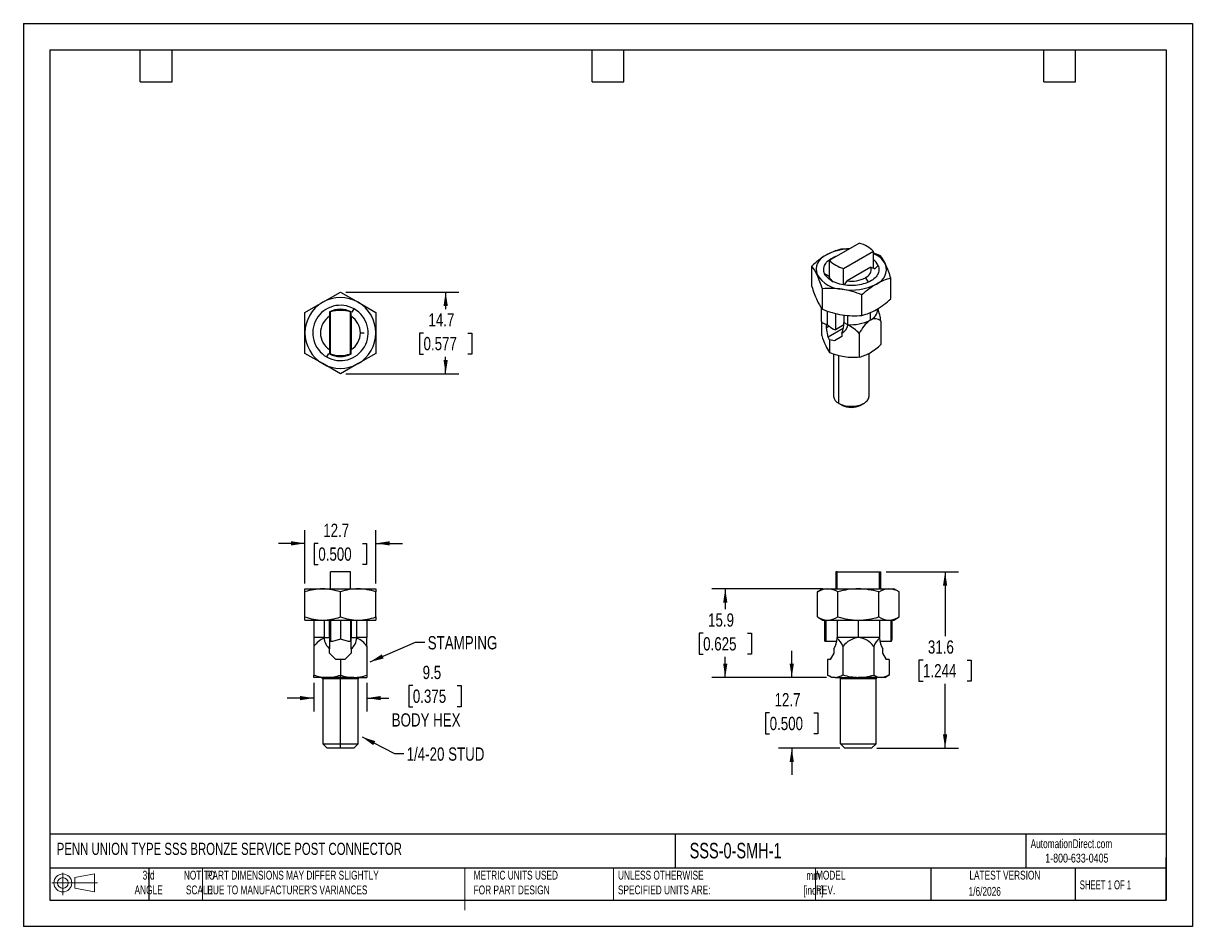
# Model space of a CAD drawing. Header units: millimetres. Extents: x 0 to 210, y 0 to 162.
import ezdxf

# ---------------------------------------------------------------- set-up
doc = ezdxf.new("R2010")
doc.units = ezdxf.units.MM
doc.header["$LTSCALE"] = 0.75
doc.linetypes.add('CENTERX2', pattern=[20.32, 12.7, -2.54, 2.54, -2.54])
doc.layers.add('DIMENSIONS', color=140, linetype='Continuous', lineweight=25)
doc.layers.add('TEXT', color=140, linetype='Continuous', lineweight=25)
doc.layers.add('SLD-DEFPOINTS', color=7, linetype='Continuous')
doc.styles.add('SLDTEXTSTYLE0', font='TXT', dxfattribs={"width": 0.7})
doc.styles.add('SLDTEXTSTYLE1', font='TXT', dxfattribs={"width": 0.65})
doc.styles.add('SLDTEXTSTYLE2', font='TXT', dxfattribs={"width": 0.75})
doc.dimstyles.new('SLDDIMSTYLE0', dxfattribs={"dimtxt": 2.38125, "dimasz": 2.4765, "dimexe": 0, "dimexo": 0.0625, "dimgap": 0.595313, "dimtad": 0, "dimtih": 1, "dimtoh": 1, "dimdec": 1, "dimrnd": 1e-09, "dimzin": 12, "dimdsep": 46, "dimtxsty": 'SLDTEXTSTYLE2', "dimsah": 1, "dimcen": 0.09, "dimadec": 0, "dimazin": 3, "dimtfac": 1, "dimtdec": 1, "dimtmove": 0, "dimatfit": 0, "dimfxl": 0, "dimfrac": 2, "dimtolj": 1, "dimtzin": 12, "dimarcsym": 0})
doc.dimstyles.new('SLDDIMSTYLE1', dxfattribs={"dimtxt": 0.18, "dimasz": 2.4765, "dimexe": 0, "dimexo": 0.0625, "dimgap": 0, "dimtad": 0, "dimtih": 1, "dimtoh": 1, "dimdec": 0, "dimrnd": 1e-09, "dimzin": 0, "dimdsep": 46, "dimtxsty": 'Standard', "dimsah": 1, "dimcen": 0.09, "dimadec": 0, "dimazin": 0, "dimtfac": 2.4765, "dimtdec": 0, "dimtofl": 0, "dimtmove": 0, "dimatfit": 3, "dimfxl": 0, "dimfrac": 2, "dimtolj": 1, "dimtzin": 0, "dimarcsym": 0})
doc.dimstyles.new('SLDDIMSTYLE2', dxfattribs={"dimtxt": 2.38125, "dimasz": 2.4765, "dimexe": 0, "dimexo": 0.0625, "dimgap": 0.595313, "dimtad": 0, "dimtih": 1, "dimtoh": 1, "dimdec": 1, "dimrnd": 1e-09, "dimzin": 12, "dimdsep": 46, "dimtxsty": 'SLDTEXTSTYLE2', "dimsah": 1, "dimcen": 0.09, "dimadec": 0, "dimazin": 3, "dimtfac": 1, "dimtdec": 1, "dimtofl": 0, "dimtmove": 0, "dimatfit": 3, "dimfxl": 0, "dimfrac": 2, "dimtolj": 1, "dimtzin": 12, "dimarcsym": 0})

# ---------------------------------------------------------------- blocks, each defined once
blk = doc.blocks.new('Block11')
at = {"color": 7, "linetype": 'Continuous', "lineweight": 18}
for p, q in [((0, 2.16), (8.16, 2.16)), ((1.94, 3.98), (1.94, 0)), ((4.11, 3.13), (7.63, 3.77)), ((4.11, 1.2), (4.11, 3.13)), ((7.63, 3.77), (7.63, 0.55)), ((4.11, 1.2), (7.63, 0.55))]:
    blk.add_line(p, q, dxfattribs=at)
for radius in [1.61, 0.964]:
    blk.add_circle((1.94, 2.16), radius, dxfattribs=at)
blk = doc.blocks.new('Block12')
at = {"layer": 'SLD-DEFPOINTS'}
blk.add_blockref('Block11', (0, 0), dxfattribs=at)
blk = doc.blocks.new('_D')
at = {"layer": 'DIMENSIONS'}
for p, q in [((52.06, 43.73), (52.06, 38.59)), ((61.58, 43.73), (61.58, 38.59)), ((69.8, 43.21), (69.08, 43.21)), ((69.08, 43.21), (69.08, 39.43)), ((77.72, 43.21), (78.45, 43.21)), ((78.45, 43.21), (78.45, 39.43)), ((52.06, 40.97), (47.29, 40.97)), ((61.58, 40.97), (65.52, 40.97)), ((69.08, 39.43), (69.8, 39.43)), ((78.45, 39.43), (77.72, 39.43))]:
    blk.add_line(p, q, dxfattribs=at)
for points in [[(52.06, 40.97), (49.58, 41.35), (49.58, 40.59)], [(61.58, 40.97), (64.06, 40.59), (64.06, 41.35)]]:
    blk.add_solid(points, dxfattribs=at)
at = {"layer": 'DIMENSIONS', "char_height": 2.381, "attachment_point": 1, "style": 'SLDTEXTSTYLE2'}
for s, insert in [('9.5', (71.56, 46.76)), ('0.375', (69.8, 42.5)), ('BODY HEX', (66.01, 38.24))]:
    blk.add_mtext(s, dxfattribs=dict(at, insert=insert))
blk = doc.blocks.new('_D_1')
at = {"layer": 'DIMENSIONS'}
for p, q in [((50.47, 61.51), (50.47, 71.09)), ((63.17, 61.51), (63.17, 71.09)), ((50.47, 68.71), (45.71, 68.71)), ((52.86, 68.69), (52.13, 68.69)), ((52.13, 68.69), (52.13, 64.91)), ((60.78, 68.69), (61.5, 68.69)), ((61.5, 68.69), (61.5, 64.91)), ((63.17, 68.71), (67.93, 68.71)), ((52.13, 64.91), (52.86, 64.91)), ((61.5, 64.91), (60.78, 64.91))]:
    blk.add_line(p, q, dxfattribs=at)
for points in [[(50.47, 68.71), (47.99, 69.09), (47.99, 68.33)], [(63.17, 68.71), (65.65, 68.33), (65.65, 69.09)]]:
    blk.add_solid(points, dxfattribs=at)
at = {"layer": 'DIMENSIONS', "char_height": 2.381, "attachment_point": 1, "style": 'SLDTEXTSTYLE2'}
for s, insert in [('12.7', (53.74, 72.24)), ('0.500', (52.86, 67.98))]:
    blk.add_mtext(s, dxfattribs=dict(at, insert=insert))
blk = doc.blocks.new('_D_2')
at = {"layer": 'DIMENSIONS'}
for p, q in [((57.77, 113.77), (78.06, 113.77)), ((75.68, 113.77), (75.68, 110.72)), ((71.72, 106.42), (70.99, 106.42)), ((70.99, 106.42), (70.99, 102.64)), ((79.64, 106.42), (80.36, 106.42)), ((80.36, 106.42), (80.36, 102.64)), ((70.99, 102.64), (71.72, 102.64)), ((75.68, 99.1), (75.68, 102.15)), ((80.36, 102.64), (79.64, 102.64)), ((57.77, 99.1), (78.06, 99.1))]:
    blk.add_line(p, q, dxfattribs=at)
for points in [[(75.68, 113.77), (75.3, 111.29), (76.06, 111.29)], [(75.68, 99.1), (76.06, 101.58), (75.3, 101.58)]]:
    blk.add_solid(points, dxfattribs=at)
at = {"layer": 'DIMENSIONS', "char_height": 2.381, "attachment_point": 1, "style": 'SLDTEXTSTYLE2'}
for s, insert in [('14.7', (72.6, 109.97)), ('0.577', (71.72, 105.71))]:
    blk.add_mtext(s, dxfattribs=dict(at, insert=insert))
blk = doc.blocks.new('_D_3')
at = {"layer": 'DIMENSIONS'}
for p, q in [((154.64, 63.58), (167.58, 63.58)), ((165.19, 63.58), (165.19, 52.07)), ((161.24, 47.77), (160.51, 47.77)), ((160.51, 47.77), (160.51, 43.99)), ((169.15, 47.77), (169.88, 47.77)), ((169.88, 47.77), (169.88, 43.99)), ((160.51, 43.99), (161.24, 43.99)), ((165.19, 31.99), (165.19, 43.5)), ((169.88, 43.99), (169.15, 43.99)), ((152.97, 31.99), (167.58, 31.99))]:
    blk.add_line(p, q, dxfattribs=at)
for points in [[(165.19, 63.58), (164.81, 61.11), (165.57, 61.11)], [(165.19, 31.99), (165.57, 34.46), (164.81, 34.46)]]:
    blk.add_solid(points, dxfattribs=at)
at = {"layer": 'DIMENSIONS', "char_height": 2.381, "attachment_point": 1, "style": 'SLDTEXTSTYLE2'}
for s, insert in [('31.6', (162.11, 51.32)), ('1.244', (161.24, 47.06))]:
    blk.add_mtext(s, dxfattribs=dict(at, insert=insert))
blk = doc.blocks.new('_D_4')
at = {"layer": 'DIMENSIONS'}
for p, q in [((137.71, 44.69), (137.71, 49.45)), ((143.92, 44.69), (135.33, 44.69)), ((133.75, 38.32), (133.03, 38.32)), ((133.03, 38.32), (133.03, 34.54)), ((141.67, 38.32), (142.4, 38.32)), ((142.4, 38.32), (142.4, 34.54)), ((133.03, 34.54), (133.75, 34.54)), ((142.4, 34.54), (141.67, 34.54)), ((146.3, 31.99), (135.33, 31.99)), ((137.71, 31.99), (137.71, 27.22))]:
    blk.add_line(p, q, dxfattribs=at)
for points in [[(137.71, 44.69), (138.09, 47.16), (137.33, 47.16)], [(137.71, 31.99), (137.33, 29.51), (138.09, 29.51)]]:
    blk.add_solid(points, dxfattribs=at)
at = {"layer": 'DIMENSIONS', "char_height": 2.381, "attachment_point": 1, "style": 'SLDTEXTSTYLE2'}
for s, insert in [('12.7', (134.63, 41.87)), ('0.500', (133.75, 37.61))]:
    blk.add_mtext(s, dxfattribs=dict(at, insert=insert))
blk = doc.blocks.new('_D_5')
at = {"layer": 'DIMENSIONS'}
for p, q in [((143.18, 60.56), (123.41, 60.56)), ((125.79, 60.56), (125.79, 56.91)), ((121.83, 52.6), (121.11, 52.6)), ((121.11, 52.6), (121.11, 48.82)), ((129.75, 52.6), (130.48, 52.6)), ((130.48, 52.6), (130.48, 48.82)), ((121.11, 48.82), (121.83, 48.82)), ((125.79, 44.69), (125.79, 48.34)), ((130.48, 48.82), (129.75, 48.82)), ((143.92, 44.69), (123.41, 44.69))]:
    blk.add_line(p, q, dxfattribs=at)
for points in [[(125.79, 60.56), (125.41, 58.08), (126.17, 58.08)], [(125.79, 44.69), (126.17, 47.16), (125.41, 47.16)]]:
    blk.add_solid(points, dxfattribs=at)
at = {"layer": 'DIMENSIONS', "char_height": 2.381, "attachment_point": 1, "style": 'SLDTEXTSTYLE2'}
for s, insert in [('15.9', (122.71, 56.16)), ('0.625', (121.83, 51.89))]:
    blk.add_mtext(s, dxfattribs=dict(at, insert=insert))

msp = doc.modelspace()

# ---------------------------------------------------------------- linework, layer by layer
at = {"color": 7, "linetype": 'Continuous'}
for p, q in [((0, 161.93), (0, 0)), ((0, 161.93), (209.55, 161.93)), ((209.55, 161.93), (209.55, 0)), ((209.55, 0), (0, 0))]:
    msp.add_line(p, q, dxfattribs=at)
for p, q in [((144.45, 119.45), (149.79, 122.54)), ((144.45, 116.3), (144.45, 119.45)), ((146.98, 117.99), (152.33, 121.08)), ((152.33, 118.04), (152.33, 121.08)), ((141.3, 114.77), (141.3, 118.43)), ((146.98, 115.05), (146.98, 117.99)), ((151.88, 118.23), (147.64, 115.78)), ((151.88, 118.23), (152.45, 117.98)), ((152.51, 117.87), (153.18, 118.54)), ((144.27, 116.59), (143.59, 117.05)), ((144.45, 116.66), (144.33, 116.47)), ((147.16, 115.03), (147.64, 115.78)), ((150.91, 116.34), (151.39, 115.51)), ((155.47, 112.58), (155.47, 116.24)), ((53.64, 111.93), (56.82, 113.77)), ((56.82, 113.77), (59.99, 111.93)), ((143.2, 110.68), (143.2, 114.34)), ((150.28, 109.59), (150.28, 113.24)), ((50.47, 110.1), (53.64, 111.93)), ((59.99, 111.93), (63.17, 110.1)), ((50.47, 106.43), (50.47, 110.1)), ((54.88, 110.24), (54.88, 109.43)), ((54.88, 109.43), (54.88, 103.44)), ((55.03, 110.22), (55.03, 110.28)), ((55.03, 102.65), (55.03, 110.22)), ((58.61, 110.22), (58.61, 110.28)), ((58.61, 102.65), (58.61, 110.22)), ((58.76, 109.43), (58.76, 110.24)), ((58.76, 109.43), (58.76, 103.44)), ((58.95, 110.13), (59.3, 110.73)), ((63.17, 110.1), (63.17, 106.43)), ((143.01, 110.94), (143.01, 108.46)), ((144.08, 110.35), (144.08, 107.93)), ((145.54, 109.92), (145.54, 107)), ((147.07, 109.63), (147.07, 108.32)), ((147.71, 109.56), (147.71, 107.94)), ((151.75, 110.07), (151.75, 108.72)), ((153.15, 110.67), (153.15, 110.79)), ((143.07, 108.39), (143.07, 106)), ((143.92, 107.36), (143.92, 107.98)), ((144.42, 107.66), (143.92, 107.36)), ((144.26, 105.7), (143.92, 107.36)), ((146.93, 107.24), (144.26, 105.7)), ((147.04, 107.86), (145.54, 107)), ((147.07, 108.32), (147.71, 107.94)), ((153.7, 108.55), (153.7, 104.36)), ((50.47, 102.77), (50.47, 106.43)), ((60.39, 106.43), (61.09, 106.43)), ((63.17, 106.43), (63.17, 102.77)), ((144.5, 105.18), (144.26, 105.7)), ((144.5, 105.18), (144.5, 102.94)), ((145.39, 105.04), (144.5, 105.18)), ((146.66, 105.78), (145.39, 105.04)), ((146.66, 106.42), (146.66, 105.78)), ((149.81, 106.31), (149.81, 102.11)), ((53.64, 100.94), (50.47, 102.77)), ((54.69, 102.74), (54.34, 102.14)), ((54.88, 103.44), (54.88, 102.62)), ((58.76, 102.62), (58.76, 103.44)), ((63.17, 102.77), (59.99, 100.94)), ((151.56, 95.11), (151.56, 102.79)), ((56.82, 99.1), (53.64, 100.94)), ((55.03, 102.59), (55.03, 102.65)), ((59.99, 100.94), (56.82, 99.1)), ((58.61, 102.59), (58.61, 102.65)), ((145.21, 102.67), (145.21, 95.11)), ((146.14, 93.81), (146.14, 102.39)), ((146.7, 93.49), (146.14, 93.81)), ((150.07, 93.49), (150.63, 93.81)), ((58.61, 63.58), (55.03, 63.58)), ((55.03, 60.56), (55.03, 63.58)), ((58.61, 60.56), (58.61, 63.58)), ((145.58, 63.58), (145.58, 60.56)), ((145.85, 63.58), (145.58, 63.58)), ((145.85, 60.56), (145.85, 63.58)), ((145.85, 63.58), (153.42, 63.58)), ((153.42, 60.56), (153.42, 63.58)), ((153.42, 63.58), (153.69, 63.58)), ((153.69, 60.56), (153.69, 63.58)), ((50.47, 59.99), (50.47, 60.56)), ((50.47, 60.56), (53.64, 60.56)), ((50.47, 55.51), (50.47, 59.99)), ((53.64, 60.56), (59.99, 60.56)), ((56.82, 55.51), (56.82, 59.99)), ((59.99, 60.56), (63.17, 60.56)), ((63.17, 60.56), (63.17, 59.99)), ((63.17, 55.51), (63.17, 59.99)), ((143.29, 60.56), (142.29, 59.99)), ((142.3, 55.51), (142.3, 59.99)), ((143.29, 60.56), (144.14, 60.56)), ((144.14, 60.56), (149.64, 60.56)), ((145.97, 55.51), (145.97, 59.99)), ((149.64, 60.56), (155.14, 60.56)), ((153.3, 55.51), (153.3, 59.99)), ((155.14, 60.56), (155.99, 60.56)), ((156.97, 59.99), (155.99, 60.56)), ((156.97, 55.51), (156.97, 59.99)), ((50.47, 54.95), (50.47, 55.51)), ((50.47, 54.95), (53.64, 54.95)), ((52.06, 54.95), (52.06, 51.83)), ((53.64, 54.95), (59.99, 54.95)), ((53.96, 51.83), (53.96, 54.95)), ((54.88, 51.83), (54.88, 54.95)), ((55.03, 54.95), (55.03, 51.14)), ((56.82, 54.95), (56.82, 51.52)), ((58.61, 54.95), (58.61, 51.14)), ((58.76, 54.95), (58.76, 51.83)), ((59.68, 54.95), (59.68, 51.83)), ((59.99, 54.95), (63.17, 54.95)), ((61.58, 54.95), (61.58, 51.83)), ((63.17, 55.51), (63.17, 54.95)), ((142.3, 55.52), (143.29, 54.95)), ((143.29, 54.95), (144.14, 54.95)), ((143.55, 54.95), (143.55, 51.52)), ((143.82, 54.95), (143.82, 51.14)), ((144.14, 54.95), (149.64, 54.95)), ((145.83, 54.95), (145.83, 51.83)), ((149.64, 54.95), (155.14, 54.95)), ((149.64, 54.95), (149.64, 51.83)), ((153.45, 54.95), (153.45, 51.83)), ((155.14, 54.95), (155.99, 54.95)), ((155.45, 54.95), (155.45, 51.14)), ((155.72, 51.52), (155.72, 54.95)), ((155.99, 54.95), (156.97, 55.52)), ((53.96, 51.83), (52.06, 51.83)), ((53.96, 51.83), (54.88, 51.83)), ((54.88, 51.83), (54.88, 49.78)), ((55.4, 51.14), (55.03, 51.14)), ((56.82, 51.52), (55.4, 51.14)), ((58.24, 51.14), (56.82, 51.52)), ((58.61, 51.14), (58.24, 51.14)), ((58.76, 49.78), (58.76, 51.83)), ((58.76, 51.83), (59.68, 51.83)), ((61.58, 51.83), (59.68, 51.83)), ((143.82, 51.14), (143.72, 51.14)), ((145.76, 51.14), (143.82, 51.14)), ((149.64, 51.83), (145.83, 51.83)), ((153.45, 51.83), (149.64, 51.83)), ((155.45, 51.14), (153.51, 51.14)), ((155.55, 51.14), (155.45, 51.14)), ((52.06, 50.25), (52.06, 45.11)), ((54.88, 49), (54.88, 49.78)), ((56.02, 47.86), (54.88, 49)), ((58.76, 49), (57.62, 47.86)), ((58.76, 49.78), (58.76, 49)), ((61.58, 50.25), (61.58, 45.11)), ((145.26, 49), (144.6, 47.86)), ((145.26, 49.78), (145.26, 49)), ((146.89, 50.25), (146.89, 45.11)), ((152.39, 50.25), (152.39, 45.11)), ((154.01, 49), (154.01, 49.78)), ((154.67, 47.86), (154.01, 49)), ((56.82, 47.86), (56.02, 47.86)), ((56.82, 47.86), (56.82, 45.11)), ((57.62, 47.86), (56.82, 47.86)), ((144.14, 47.86), (144.14, 45.11)), ((144.6, 47.86), (144.14, 47.86)), ((155.14, 47.86), (154.67, 47.86)), ((155.14, 47.86), (155.14, 45.11)), ((52.06, 44.69), (52.06, 45.11)), ((54.44, 44.69), (52.06, 44.69)), ((53.64, 44.43), (53.64, 32.78)), ((56.82, 44.43), (53.64, 44.43)), ((56.82, 44.69), (54.44, 44.69)), ((56.82, 44.69), (56.82, 45.11)), ((59.2, 44.69), (56.82, 44.69)), ((56.82, 44.69), (56.82, 44.43)), ((56.82, 32.78), (56.82, 44.43)), ((59.99, 44.43), (56.82, 44.43)), ((59.2, 44.69), (61.58, 44.69)), ((59.99, 32.78), (59.99, 44.43)), ((61.58, 45.11), (61.58, 44.69)), ((144.87, 44.69), (144.14, 45.11)), ((145.51, 44.69), (144.87, 44.69)), ((145.51, 44.69), (149.64, 44.69)), ((152.81, 44.43), (146.46, 44.43)), ((146.46, 32.78), (146.46, 44.43)), ((153.76, 44.69), (149.64, 44.69)), ((152.81, 32.78), (152.81, 44.43)), ((154.4, 44.69), (153.76, 44.69)), ((154.4, 44.69), (155.15, 45.12)), ((53.64, 32.78), (54.44, 31.99)), ((53.64, 32.78), (56.82, 32.78)), ((56.82, 31.99), (54.44, 31.99)), ((56.82, 32.78), (59.99, 32.78)), ((56.82, 31.99), (56.82, 32.78)), ((59.2, 31.99), (56.82, 31.99)), ((59.2, 31.99), (59.99, 32.78)), ((146.46, 32.78), (152.81, 32.78)), ((147.25, 31.99), (146.46, 32.78)), ((152.02, 31.99), (147.25, 31.99)), ((152.02, 31.99), (152.81, 32.78))]:
    msp.add_line(p, q)
at = {"color": 140, "linetype": 'Continuous', "lineweight": 18}
for p, q in [((32.13, 10.48), (32.13, 4.76)), ((79.11, 10.48), (79.11, 4.76)), ((79.11, 8.69), (79.11, 2.98)), ((105.75, 10.48), (105.75, 4.76)), ((141.98, 10.48), (141.98, 4.76))]:
    msp.add_line(p, q, dxfattribs=at)
at = {"flags": 128}
for points in [[(143.59, 117.05), (143.51, 117.26), (143.46, 117.46), (143.43, 117.67), (143.43, 117.88), (143.45, 118.09), (143.5, 118.3), (143.58, 118.5), (143.68, 118.7), (143.81, 118.9), (143.96, 119.09), (144.14, 119.27), (144.33, 119.45), (144.55, 119.61), (144.79, 119.77), (145.05, 119.92), (145.33, 120.05), (145.62, 120.17), (145.83, 120.25)], [(152.33, 120.77), (152.85, 120.6), (153.57, 120.33)], [(153.18, 118.54), (153.26, 118.33), (153.31, 118.13), (153.34, 117.92), (153.34, 117.71), (153.32, 117.5), (153.27, 117.29), (153.19, 117.09), (153.09, 116.89), (152.96, 116.69), (152.81, 116.5), (152.64, 116.32), (152.44, 116.14), (152.22, 115.98), (151.98, 115.82), (151.72, 115.67), (151.44, 115.54), (151.15, 115.42), (150.84, 115.31), (150.52, 115.21), (150.19, 115.13), (149.84, 115.06), (149.49, 115), (149.14, 114.96), (148.78, 114.94), (148.42, 114.93), (148.05, 114.94), (147.69, 114.96), (147.34, 115), (146.99, 115.05), (146.64, 115.11), (146.31, 115.19), (145.98, 115.29), (145.67, 115.4), (145.38, 115.52), (145.1, 115.65), (144.84, 115.8), (144.59, 115.95), (144.37, 116.11), (144.17, 116.29), (143.99, 116.47), (143.83, 116.66), (143.7, 116.85), (143.59, 117.05)], [(152.33, 118.11), (152.38, 118.03), (152.39, 118.01)], [(147.76, 107.84), (147.73, 107.9), (147.71, 107.94)], [(146.14, 93.81), (146.35, 93.7), (146.58, 93.6), (146.82, 93.52), (147.07, 93.44), (147.34, 93.38), (147.61, 93.33), (147.89, 93.3), (148.17, 93.28), (148.46, 93.28), (148.74, 93.29), (149.02, 93.32), (149.3, 93.36), (149.57, 93.41), (149.83, 93.48), (150.08, 93.56), (150.31, 93.65), (150.53, 93.76), (150.73, 93.87), (150.91, 94), (151.07, 94.14), (151.22, 94.28), (151.33, 94.43), (151.43, 94.58), (151.5, 94.74), (151.54, 94.91), (151.56, 95.07), (151.56, 95.11)], [(52.06, 51.83), (52.06, 51.81), (52.06, 51.77), (52.06, 51.69), (52.06, 51.61), (52.06, 51.53), (52.06, 51.43), (52.06, 51.32), (52.06, 51.02), (52.06, 50.67), (52.06, 50.25)], [(53.96, 51.83), (53.92, 51.78), (53.89, 51.74)], [(59.74, 51.74), (59.71, 51.79), (59.68, 51.83)], [(61.58, 50.25), (61.58, 50.47), (61.58, 50.67), (61.58, 50.85), (61.58, 51.02), (61.58, 51.18), (61.58, 51.32), (61.58, 51.46), (61.58, 51.59), (61.58, 51.69), (61.58, 51.79), (61.58, 51.83)], [(145.83, 51.74), (145.83, 51.79), (145.83, 51.83)], [(153.45, 51.74), (153.45, 51.79), (153.45, 51.83)]]:
    msp.add_lwpolyline(points, dxfattribs=at)
for centre, radius, start, end in [((147.79, 115.81), 7.02, 60.44, 73.3887), ((149.04, 117.98), 4.51, 43.2756, 60.6834), ((151.65, 107.43), 15.1, 120.909, 133.2644), ((144.88, 117.78), 2.79, 110.7421, 199.461), ((148.11, 112.6), 8.86, 91.2778, 118.394), ((148.75, 111.98), 9.71, 103.4704, 119.9985), ((148.44, 123.44), 5.64, 224.9848, 255.0205), ((147.85, 107.97), 13.52, 89.4594, 95.7762), ((150.75, 116.66), 4.31, 28.9341, 68.4947), ((150.71, 117.3), 2.76, 26.6946, 54.2086), ((147.5, 115.6), 7.69, 24.0843, 37.8511), ((135.38, 113.8), 7.51, 23.9188, 38.0166), ((150.35, 117.82), 1.58, 290.7732, 14.966), ((151.89, 117.81), 2.79, 290.7421, 19.461), ((132.94, 109.14), 23.62, 17.4743, 23.9816), ((147.09, 120.04), 5.8, 213.4389, 266.5665), ((120.88, 107.32), 23.4, 17.4442, 24.0116), ((146.52, 117.74), 2.52, 210.517, 237.22), ((148.41, 121.1), 5.38, 261.7294, 297.6514), ((157.72, 106.81), 9.69, 103.4527, 120.0162), ((163.63, 121.79), 23.4, 197.4442, 204.0116), ((144.63, 99.84), 14.57, 81.646, 95.6148), ((148.4, 123.86), 9.75, 260.2289, 297.3572), ((144.11, 98.31), 16.16, 67.5268, 80.6094), ((160.82, 102), 15.41, 121.0336, 133.1399), ((56.82, 106.43), 6.35, 120, 180), ((56.82, 106.43), 4.96, 60, 240), ((56.82, 106.43), 6.35, 60, 120), ((56.82, 106.43), 6.35, 0, 60), ((149.12, 115.31), 7.51, 203.9188, 218.0166), ((144.93, 123.82), 15.41, 301.0336, 313.1399), ((56.82, 106.43), 3.57, 122.9564, 237.0436), ((56.82, 106.43), 4.96, 240, 60), ((56.82, 106.43), 4.24, 62.7365, 117.2635), ((56.82, 104.4), 6.08, 90, 107.1194), ((56.82, 104.4), 6.08, 72.8806, 90), ((56.82, 106.43), 3.57, 0, 57.0436), ((149.38, 125.62), 16.16, 247.5268, 260.6094), ((148.86, 124.08), 14.57, 261.646, 275.6148), ((148.03, 119.01), 9.69, 283.4527, 300.0162), ((150.75, 110.91), 2.41, 294.5455, 354.1344), ((132.48, 104.99), 21.51, 9.5451, 15.7156), ((145.73, 110.95), 3.69, 222.5413, 226.7274), ((145.14, 112.04), 4.24, 242.7029, 255.5337), ((149.16, 113.69), 7.68, 228.6051, 239.0174), ((147.89, 114.71), 8.06, 250.544, 253.03), ((141.86, 108.42), 5.21, 337.3354, 358.834), ((145.94, 108.1), 1.84, 293.2012, 351.8961), ((148.44, 115.05), 7.14, 264.1493, 297.6352), ((145.32, 102.44), 5.93, 40.6941, 65.6534), ((155.68, 103.57), 6.48, 127.2954, 154.9734), ((152.6, 107.22), 1.73, 50.6721, 119.4675), ((56.82, 106.43), 6.35, 180, 240), ((56.82, 106.43), 3.57, 302.9564, 0), ((56.82, 106.43), 6.35, 300, 0), ((159.82, 111.26), 17.55, 197.4442, 204.0116), ((148.96, 106.42), 5.66, 203.9555, 217.9799), ((149.19, 114.33), 12.32, 247.633, 260.5033), ((148.12, 109.17), 7.26, 283.4441, 300.0248), ((145.88, 112.68), 11.42, 300.96, 313.2134), ((56.82, 106.43), 6.35, 240, 300), ((56.82, 106.43), 4.24, 242.7365, 297.2635), ((56.82, 108.47), 6.08, 252.8806, 287.1194), ((148.74, 112.92), 10.85, 261.6011, 275.6598), ((146.81, 95.27), 1.6, 185.8173, 245.5029), ((148.39, 96.73), 3.65, 242.528, 297.4773), ((53.8, 50.49), 10.07, 90.9106, 109.3455), ((53.48, 50.47), 10.09, 70.676, 89.0678), ((60.15, 50.5), 10.07, 90.9097, 109.3464), ((59.86, 50.63), 9.93, 70.5285, 89.2153), ((144.29, 56.83), 3.73, 92.2809, 122.1033), ((144.01, 56.91), 3.66, 57.5935, 88.0223), ((149.81, 47.33), 13.24, 90.7382, 106.8498), ((149.49, 47.49), 13.07, 73.0484, 89.3637), ((155.28, 56.83), 3.73, 92.2831, 122.1011), ((154.99, 56.85), 3.72, 57.8467, 87.769), ((53.81, 65.04), 10.09, 250.676, 269.0678), ((53.48, 65.01), 10.07, 270.9106, 289.3455), ((60.13, 64.88), 9.93, 250.5285, 269.2153), ((59.83, 65.01), 10.07, 270.9097, 289.3464), ((144.26, 58.6), 3.66, 237.5935, 268.0223), ((143.99, 58.67), 3.73, 272.2809, 302.1033), ((149.78, 68.02), 13.07, 253.0484, 269.3637), ((149.47, 68.18), 13.24, 270.7382, 286.8498), ((155.28, 58.66), 3.72, 237.8467, 267.769), ((154.99, 58.67), 3.73, 272.2831, 302.1011), ((55.77, 47.56), 4.58, 114.0979, 144.0241), ((56.78, 51.96), 2.89, 184.386, 228.8689), ((56.84, 51.97), 2.91, 311.314, 355.431), ((58.08, 47.81), 4.27, 34.845, 67.0329), ((144.14, 51.55), 0.588, 183.1253, 224.5934), ((141.86, 51.83), 3.97, 328.9847, 358.7278), ((143.75, 49.14), 3.33, 19.4642, 51.3932), ((150.16, 47.73), 4.13, 97.323, 142.442), ((149.23, 47.93), 3.92, 36.2405, 83.9946), ((155.85, 48.91), 3.71, 130.2898, 158.8528), ((157.41, 51.83), 3.97, 181.2722, 211.0153), ((155.16, 51.54), 0.563, 314.432, 357.8492), ((54.56, 52.25), 7.57, 250.676, 269.0678), ((53.39, 44.43), 0.254, 0, 90), ((54.33, 52.17), 7.49, 270.8299, 289.4263), ((59.32, 52.25), 7.57, 250.676, 269.0678), ((59.09, 52.17), 7.49, 270.8299, 289.4263), ((60.25, 44.43), 0.254, 90, 180), ((145.62, 47.47), 2.79, 237.8467, 267.769), ((145.41, 47.45), 2.76, 272.0894, 302.2949), ((146.21, 44.43), 0.254, 0, 90), ((149.75, 54.54), 9.85, 253.087, 269.3251), ((149.52, 54.53), 9.85, 270.671, 286.917), ((153.87, 47.47), 2.79, 237.8467, 267.769), ((153.06, 44.43), 0.254, 90, 180), ((153.66, 47.45), 2.76, 272.0894, 302.2949)]:
    msp.add_arc(centre, radius, start, end)
at = {"layer": 'TEXT'}
for p, q in [((4.76, 157.16), (204.79, 157.16)), ((4.76, 157.16), (4.76, 4.76)), ((20.95, 151.45), (20.95, 157.16)), ((26.67, 151.45), (26.67, 157.16)), ((101.92, 151.45), (101.92, 157.16)), ((107.63, 151.45), (107.63, 157.16)), ((182.88, 151.45), (182.88, 157.16)), ((188.59, 151.45), (188.59, 157.16)), ((204.79, 157.16), (204.79, 4.76)), ((20.95, 151.45), (26.67, 151.45)), ((101.92, 151.45), (107.63, 151.45)), ((182.88, 151.45), (188.59, 151.45)), ((204.79, 16.59), (4.76, 16.59)), ((116.82, 16.59), (116.82, 10.48)), ((179.68, 16.59), (179.68, 10.48)), ((204.79, 4.76), (204.79, 12.38)), ((204.79, 10.48), (4.76, 10.48)), ((22.5, 10.48), (22.5, 4.76)), ((162.61, 10.48), (162.61, 4.76)), ((188.51, 10.48), (188.51, 4.76)), ((4.76, 4.76), (204.79, 4.76))]:
    msp.add_line(p, q, dxfattribs=at)

# ---------------------------------------------------------------- block references
at = {"layer": 'SLD-DEFPOINTS'}
msp.add_blockref('Block12', (5.13, 5.67), dxfattribs=at)

# ---------------------------------------------------------------- texts
at = {"layer": 'TEXT', "linetype": 'CENTERX2', "lineweight": 18}
for s, insert, char_height, attachment_point, style in [('STAMPING', (72.47, 52.08), 2.381, 1, 'SLDTEXTSTYLE2'), ('1/4-20 STUD', (68.69, 32.13), 2.3813, 1, 'SLDTEXTSTYLE2'), ('PENN UNION TYPE SSS BRONZE SERVICE POST CONNECTOR', (5.97, 15.04), 2.1828, 1, 'SLDTEXTSTYLE0'), ('SSS-0-SMH-1', (119.41, 15.02), 2.7781, 1, 'SLDTEXTSTYLE0'), ('AutomationDirect.com', (180.52, 15.66), 1.5875, 1, 'SLDTEXTSTYLE0'), ('1-800-633-0405', (183.14, 13.08), 1.5875, 1, 'SLDTEXTSTYLE2'), ('3rd^JANGLE', (22.45, 10.02), 1.587, 2, 'SLDTEXTSTYLE0'), ('NOT TO^JSCALE', (31.57, 10.02), 1.5875, 2, 'SLDTEXTSTYLE0'), ("PART DIMENSIONS MAY DIFFER SLIGHTLY ^JDUE TO MANUFACTURER'S VARIANCES", (32.89, 10.02), 1.5875, 1, 'SLDTEXTSTYLE0'), ('METRIC UNITS USED ^JFOR PART DESIGN', (80.7, 10.02), 1.5875, 1, 'SLDTEXTSTYLE0'), ('UNLESS OTHERWISE ^JSPECIFIED UNITS ARE:', (106.56, 10.02), 1.5875, 1, 'SLDTEXTSTYLE0'), ('mm^J[inch]', (141.56, 9.95), 1.587, 2, 'SLDTEXTSTYLE0'), ('MODEL ^JREV.', (142.05, 10.02), 1.5875, 1, 'SLDTEXTSTYLE0'), ('LATEST VERSION', (175.91, 10.02), 1.5875, 2, 'SLDTEXTSTYLE0'), ('1/6/2026', (172.3, 7.12), 1.587, 2, 'SLDTEXTSTYLE0'), ('SHEET 1 OF 1', (189.33, 8.29), 1.5875, 1, 'SLDTEXTSTYLE1')]:
    msp.add_mtext(s, dxfattribs=dict(at, insert=insert, char_height=char_height, attachment_point=attachment_point, style=style))

# ---------------------------------------------------------------- dimensions: what is measured, and where the dimension line sits
at = {"layer": 'DIMENSIONS'}
for base, p1, p2, angle, dimstyle, picture, middle in [((75.68, 99.1), (56.82, 113.77), (56.82, 99.1), 90, 'SLDDIMSTYLE2', '_D_2', (75.68, 106.43)), ((50.47, 68.71), (63.17, 60.56), (50.47, 60.56), 0, 'SLDDIMSTYLE0', '_D_1', (56.82, 68.71)), ((165.19, 31.99), (153.69, 63.58), (152.02, 31.99), 90, 'SLDDIMSTYLE2', '_D_3', (165.19, 47.78)), ((125.79, 60.56), (144.87, 44.69), (144.14, 60.56), 90, 'SLDDIMSTYLE2', '_D_5', (125.79, 52.62)), ((137.71, 44.69), (147.25, 31.99), (144.87, 44.69), 90, 'SLDDIMSTYLE0', '_D_4', (137.71, 38.34))]:
    dim = msp.add_linear_dim(base=base, p1=p1, p2=p2, angle=angle, dimstyle=dimstyle, dxfattribs=at)
    dim.commit()
    dim.dimension.update_dxf_attribs({"geometry": picture, "text_midpoint": middle, "dimtype": 160})
dim = msp.add_linear_dim(base=(61.58, 40.97), p1=(52.06, 44.69), p2=(61.58, 44.69), text='<>\\PBODY HEX', dimstyle='SLDDIMSTYLE0', dxfattribs=at)
dim.commit()
dim.dimension.update_dxf_attribs({"geometry": '_D', "text_midpoint": (73.76, 40.97), "dimtype": 160})

# ---------------------------------------------------------------- leaders
at = {"layer": 'TEXT', "linetype": 'CENTERX2', "lineweight": 18}
for points in [[(62.13, 47.46), (70.28, 50.98), (71.95, 50.98)], [(60.69, 34.02), (66.51, 31.02), (68.18, 31.02)]]:
    msp.add_leader(points, dimstyle='SLDDIMSTYLE1', dxfattribs=at)

doc.saveas('drawing.dxf')
